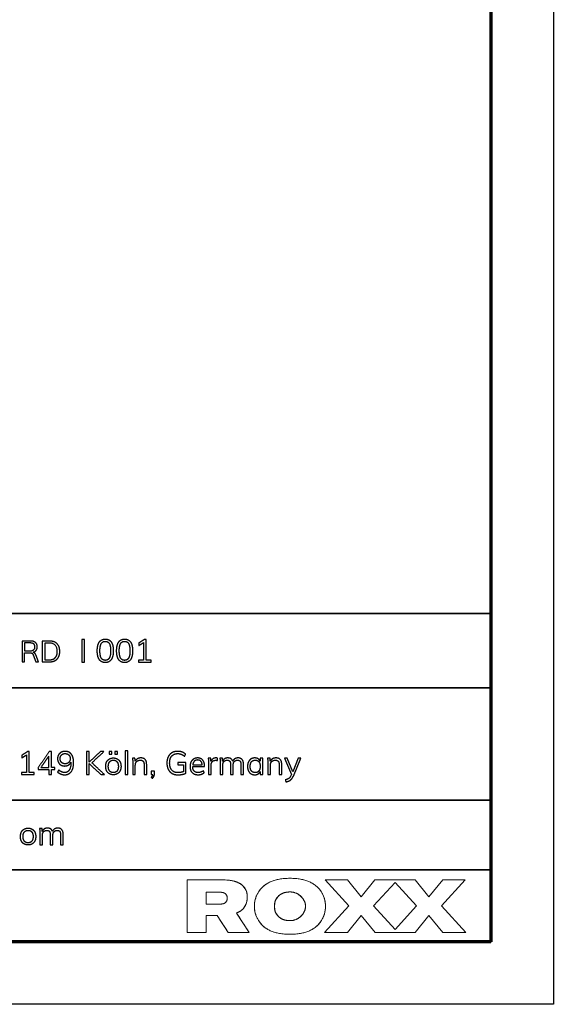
# Model space of a CAD drawing. Header units: millimetres. Extents: x 14749 to 15749, y -4769 to -3769.
# Tile 7 of 10: x 15621 to 15749, y -4769 to -4533. Entities that reach past the tile are written whole.
import ezdxf

# ---------------------------------------------------------------- set-up
doc = ezdxf.new("R2010")
doc.units = ezdxf.units.MM
doc.layers.add('ROXX NEO mini i_Guard', color=7, linetype='Continuous', true_color=0x000000)

msp = doc.modelspace()

# ---------------------------------------------------------------- linework, layer by layer
at = {"layer": 'ROXX NEO mini i_Guard'}
for p, q in [((15748.64, -3769.19), (15748.64, -4769.19)), ((15627.77, -4682.17), (15626.09, -4682.17)), ((15626.09, -4682.17), (15626.09, -4687.17)), ((15623.92, -4685.5), (15624.54, -4687.17)), ((15625.15, -4687.17), (15624.52, -4685.47)), ((15624.54, -4687.17), (15625.15, -4687.17)), ((15626.09, -4687.17), (15627.77, -4687.17)), ((15660.52, -4711.29), (15658.58, -4711.29)), ((15658.58, -4711.29), (15658.58, -4711.79)), ((15658.58, -4711.79), (15659.95, -4711.79)), ((15659.95, -4711.79), (15659.95, -4713.47)), ((15660.52, -4713.84), (15660.52, -4711.29)), ((15678.96, -4710.27), (15678.34, -4710.27)), ((15678.34, -4710.27), (15678.34, -4710.94)), ((15678.96, -4714.16), (15678.96, -4710.27)), ((15684.83, -4710.27), (15684.18, -4710.27)), ((15684.18, -4710.27), (15685.82, -4714.12)), ((15686.15, -4713.48), (15684.83, -4710.27)), ((15687.48, -4710.27), (15686.15, -4713.48)), ((15686.29, -4714.51), (15688.1, -4710.27)), ((15688.1, -4710.27), (15687.48, -4710.27)), ((15652.99, -4713.36), (15652.19, -4713.36)), ((15652.19, -4713.36), (15652.19, -4714.16)), ((15652.19, -4714.16), (15652.56, -4714.16)), ((15652.99, -4713.93), (15652.99, -4713.36)), ((15662.15, -4712.2), (15665, -4712.2)), ((15665, -4712.2), (15665, -4712.08)), ((15678.34, -4713.46), (15678.34, -4714.16)), ((15678.34, -4714.16), (15678.96, -4714.16)), ((15685.82, -4714.12), (15685.67, -4714.47)), ((15748.64, -4769.19), (14748.64, -4769.19))]:
    msp.add_line(p, q, dxfattribs=at)
at = {"layer": 'ROXX NEO mini i_Guard', "color": 250, "lineweight": 70, "true_color": 0x1a171b}
for p, q in [((15733.64, -3784.19), (15733.64, -4754.19)), ((15733.64, -4754.19), (14763.64, -4754.19))]:
    msp.add_line(p, q, dxfattribs=at)
at = {"layer": 'ROXX NEO mini i_Guard', "color": 18, "lineweight": 35, "true_color": 0x000000}
msp.add_lwpolyline([(15733.66, -4675.62), (15555.12, -4675.62), (15555.12, -4754.29), (15733.66, -4754.29)], close=True, dxfattribs=at)
for points in [[(15555.12, -4693.41), (15733.66, -4693.41)], [(15555.12, -4720.29), (15733.66, -4720.29)], [(15555.12, -4737.01), (15733.66, -4737.01)]]:
    msp.add_lwpolyline(points, dxfattribs=at)
at = {"layer": 'ROXX NEO mini i_Guard', "lineweight": 0}
for points in [[(15672.67, -4747.33), (15672.75, -4747.3), (15672.84, -4747.27), (15672.92, -4747.23), (15673, -4747.19), (15673.08, -4747.15), (15673.16, -4747.11), (15673.24, -4747.07), (15673.31, -4747.03), (15673.39, -4746.99), (15673.46, -4746.95), (15673.53, -4746.9), (15673.6, -4746.85), (15673.67, -4746.81), (15673.73, -4746.76), (15673.8, -4746.71), (15673.86, -4746.66), (15673.94, -4746.59), (15674.02, -4746.52), (15674.1, -4746.45), (15674.18, -4746.37), (15674.25, -4746.29), (15674.32, -4746.22), (15674.39, -4746.14), (15674.45, -4746.05), (15674.52, -4745.97), (15674.58, -4745.88), (15674.64, -4745.79), (15674.69, -4745.7), (15674.74, -4745.61), (15674.79, -4745.51), (15674.84, -4745.42), (15674.89, -4745.32), (15674.93, -4745.22), (15674.97, -4745.11), (15675.01, -4745.01), (15675.04, -4744.9), (15675.07, -4744.79), (15675.1, -4744.68), (15675.13, -4744.56), (15675.15, -4744.45), (15675.17, -4744.33), (15675.19, -4744.21), (15675.2, -4744.08), (15675.22, -4743.96), (15675.23, -4743.83), (15675.23, -4743.7), (15675.24, -4743.57), (15675.24, -4743.43), (15675.24, -4743.32), (15675.23, -4743.2), (15675.23, -4743.09), (15675.22, -4742.97), (15675.2, -4742.86), (15675.19, -4742.75), (15675.17, -4742.65), (15675.15, -4742.54), (15675.13, -4742.44), (15675.1, -4742.34), (15675.07, -4742.24), (15675.04, -4742.14), (15675.01, -4742.04), (15674.97, -4741.95), (15674.93, -4741.86), (15674.89, -4741.77), (15674.84, -4741.68), (15674.79, -4741.59), (15674.74, -4741.5), (15674.69, -4741.42), (15674.64, -4741.33), (15674.58, -4741.25), (15674.52, -4741.17), (15674.45, -4741.1), (15674.39, -4741.02), (15674.32, -4740.94), (15674.25, -4740.87), (15674.18, -4740.8), (15674.1, -4740.73), (15674.02, -4740.66), (15673.94, -4740.59), (15673.86, -4740.53), (15673.78, -4740.46), (15673.69, -4740.4), (15673.6, -4740.34), (15673.5, -4740.28), (15673.41, -4740.22), (15673.31, -4740.17), (15673.21, -4740.11), (15673.1, -4740.06), (15673, -4740.01), (15672.89, -4739.96), (15672.77, -4739.91), (15672.66, -4739.87), (15672.54, -4739.83), (15672.41, -4739.78), (15672.29, -4739.74), (15672.16, -4739.71), (15672.03, -4739.67), (15671.89, -4739.64), (15671.75, -4739.61), (15671.61, -4739.58), (15671.46, -4739.55), (15671.31, -4739.52), (15671.16, -4739.5), (15671, -4739.48), (15670.67, -4739.45), (15670.33, -4739.42), (15669.97, -4739.41), (15669.59, -4739.4), (15660.83, -4739.4), (15660.83, -4751.97), (15665.4, -4751.97), (15665.4, -4747.9), (15668.02, -4747.9), (15670.65, -4751.97), (15675.66, -4751.97)], [(15694.01, -4745.71), (15694, -4745.53), (15693.99, -4745.32), (15693.98, -4745.11), (15693.95, -4744.88), (15693.93, -4744.76), (15693.91, -4744.64), (15693.89, -4744.51), (15693.87, -4744.39), (15693.84, -4744.26), (15693.81, -4744.13), (15693.77, -4744), (15693.73, -4743.86), (15693.69, -4743.73), (15693.65, -4743.59), (15693.6, -4743.45), (15693.55, -4743.31), (15693.49, -4743.17), (15693.43, -4743.03), (15693.36, -4742.89), (15693.29, -4742.75), (15693.22, -4742.61), (15693.14, -4742.47), (15693.06, -4742.33), (15692.97, -4742.19), (15692.88, -4742.05), (15692.78, -4741.92), (15692.67, -4741.78), (15692.57, -4741.64), (15692.45, -4741.51), (15692.33, -4741.38), (15692.21, -4741.25), (15692.07, -4741.12), (15691.94, -4740.99), (15691.79, -4740.87), (15691.64, -4740.74), (15691.49, -4740.62), (15691.32, -4740.51), (15691.15, -4740.39), (15690.98, -4740.28), (15690.79, -4740.18), (15690.6, -4740.07), (15690.4, -4739.97), (15690.2, -4739.88), (15689.99, -4739.78), (15689.77, -4739.7), (15689.54, -4739.61), (15689.3, -4739.53), (15689.06, -4739.46), (15688.81, -4739.39), (15688.55, -4739.33), (15688.28, -4739.27), (15688.01, -4739.21), (15687.72, -4739.17), (15687.43, -4739.12), (15687.13, -4739.09), (15686.81, -4739.06), (15686.49, -4739.03), (15686.17, -4739.02), (15685.83, -4739.01), (15685.48, -4739), (15685.13, -4739.01), (15684.79, -4739.02), (15684.46, -4739.03), (15684.14, -4739.06), (15683.83, -4739.09), (15683.53, -4739.12), (15683.24, -4739.17), (15682.95, -4739.21), (15682.68, -4739.27), (15682.41, -4739.33), (15682.15, -4739.39), (15681.9, -4739.46), (15681.65, -4739.53), (15681.42, -4739.61), (15681.19, -4739.7), (15680.97, -4739.78), (15680.76, -4739.88), (15680.55, -4739.97), (15680.36, -4740.07), (15680.17, -4740.18), (15679.98, -4740.28), (15679.81, -4740.39), (15679.64, -4740.51), (15679.47, -4740.62), (15679.32, -4740.74), (15679.17, -4740.87), (15679.02, -4740.99), (15678.88, -4741.12), (15678.75, -4741.25), (15678.63, -4741.38), (15678.51, -4741.51), (15678.39, -4741.64), (15678.28, -4741.78), (15678.18, -4741.92), (15678.08, -4742.05), (15677.99, -4742.19), (15677.9, -4742.33), (15677.82, -4742.47), (15677.74, -4742.61), (15677.66, -4742.75), (15677.59, -4742.89), (15677.53, -4743.03), (15677.47, -4743.17), (15677.41, -4743.31), (15677.36, -4743.45), (15677.31, -4743.59), (15677.27, -4743.73), (15677.22, -4743.86), (15677.19, -4744), (15677.15, -4744.13), (15677.12, -4744.26), (15677.09, -4744.39), (15677.07, -4744.51), (15677.04, -4744.64), (15677.02, -4744.76), (15677.01, -4744.88), (15676.98, -4745.11), (15676.96, -4745.32), (15676.95, -4745.53), (15676.95, -4745.71), (15676.95, -4745.9), (15676.96, -4746.1), (15676.98, -4746.32), (15677.01, -4746.55), (15677.02, -4746.67), (15677.04, -4746.79), (15677.07, -4746.91), (15677.09, -4747.04), (15677.12, -4747.17), (15677.15, -4747.3), (15677.19, -4747.43), (15677.22, -4747.56), (15677.27, -4747.7), (15677.31, -4747.84), (15677.36, -4747.97), (15677.41, -4748.11), (15677.47, -4748.25), (15677.53, -4748.39), (15677.59, -4748.53), (15677.66, -4748.67), (15677.74, -4748.81), (15677.82, -4748.95), (15677.9, -4749.09), (15677.99, -4749.23), (15678.08, -4749.37), (15678.18, -4749.51), (15678.28, -4749.65), (15678.39, -4749.78), (15678.51, -4749.92), (15678.63, -4750.05), (15678.75, -4750.18), (15678.88, -4750.31), (15679.02, -4750.43), (15679.17, -4750.56), (15679.32, -4750.68), (15679.47, -4750.8), (15679.64, -4750.92), (15679.81, -4751.03), (15679.98, -4751.14), (15680.17, -4751.25), (15680.36, -4751.35), (15680.55, -4751.45), (15680.76, -4751.55), (15680.97, -4751.64), (15681.19, -4751.73), (15681.42, -4751.81), (15681.65, -4751.89), (15681.9, -4751.97), (15682.15, -4752.04), (15682.41, -4752.1), (15682.68, -4752.16), (15682.95, -4752.21), (15683.24, -4752.26), (15683.53, -4752.3), (15683.83, -4752.34), (15684.14, -4752.37), (15684.46, -4752.39), (15684.79, -4752.41), (15685.13, -4752.42), (15685.48, -4752.42), (15685.83, -4752.42), (15686.17, -4752.41), (15686.49, -4752.39), (15686.81, -4752.37), (15687.13, -4752.34), (15687.43, -4752.3), (15687.72, -4752.26), (15688.01, -4752.21), (15688.28, -4752.16), (15688.55, -4752.1), (15688.81, -4752.04), (15689.06, -4751.97), (15689.3, -4751.89), (15689.54, -4751.81), (15689.77, -4751.73), (15689.99, -4751.64), (15690.2, -4751.55), (15690.4, -4751.45), (15690.6, -4751.35), (15690.79, -4751.25), (15690.98, -4751.14), (15691.15, -4751.03), (15691.32, -4750.92), (15691.49, -4750.8), (15691.64, -4750.68), (15691.79, -4750.56), (15691.94, -4750.43), (15692.07, -4750.31), (15692.21, -4750.18), (15692.33, -4750.05), (15692.45, -4749.92), (15692.57, -4749.78), (15692.67, -4749.65), (15692.78, -4749.51), (15692.88, -4749.37), (15692.97, -4749.23), (15693.06, -4749.09), (15693.14, -4748.95), (15693.22, -4748.81), (15693.29, -4748.67), (15693.36, -4748.53), (15693.43, -4748.39), (15693.49, -4748.25), (15693.55, -4748.11), (15693.6, -4747.97), (15693.65, -4747.84), (15693.69, -4747.7), (15693.73, -4747.56), (15693.77, -4747.43), (15693.81, -4747.3), (15693.84, -4747.17), (15693.87, -4747.04), (15693.89, -4746.91), (15693.91, -4746.79), (15693.93, -4746.67), (15693.95, -4746.55), (15693.98, -4746.32), (15693.99, -4746.1), (15694, -4745.9)], [(15699.29, -4739.4), (15693.9, -4739.4), (15699.59, -4745.63), (15693.79, -4751.97), (15699.25, -4751.97), (15702.57, -4747.9), (15705.89, -4751.97), (15715.5, -4751.97), (15718.82, -4747.9), (15722.14, -4751.97), (15727.62, -4751.97), (15721.81, -4745.63), (15727.51, -4739.4), (15722.1, -4739.4), (15718.82, -4743.42), (15715.54, -4739.4), (15705.85, -4739.4), (15702.57, -4743.42)], [(15699.29, -4739.4), (15693.9, -4739.4), (15699.59, -4745.63), (15693.79, -4751.97), (15699.25, -4751.97), (15702.57, -4747.9), (15705.89, -4751.97), (15715.5, -4751.97), (15718.82, -4747.9), (15722.14, -4751.97), (15727.62, -4751.97), (15721.81, -4745.63), (15727.51, -4739.4), (15722.1, -4739.4), (15718.82, -4743.42), (15715.54, -4739.4), (15705.85, -4739.4), (15702.57, -4743.42)], [(15710.68, -4740.01), (15715.82, -4745.63), (15710.68, -4751.24), (15705.55, -4745.63)], [(15710.68, -4740.01), (15715.82, -4745.63), (15710.68, -4751.24), (15705.55, -4745.63)], [(15668.81, -4742.35), (15668.87, -4742.35), (15668.93, -4742.36), (15668.99, -4742.36), (15669.05, -4742.36), (15669.1, -4742.37), (15669.15, -4742.37), (15669.21, -4742.38), (15669.26, -4742.39), (15669.31, -4742.39), (15669.35, -4742.4), (15669.4, -4742.41), (15669.45, -4742.43), (15669.49, -4742.44), (15669.53, -4742.45), (15669.58, -4742.46), (15669.62, -4742.48), (15669.66, -4742.49), (15669.7, -4742.51), (15669.73, -4742.53), (15669.77, -4742.55), (15669.8, -4742.56), (15669.84, -4742.58), (15669.87, -4742.6), (15669.9, -4742.62), (15669.93, -4742.64), (15669.96, -4742.67), (15669.99, -4742.69), (15670.02, -4742.71), (15670.04, -4742.74), (15670.07, -4742.76), (15670.09, -4742.78), (15670.12, -4742.81), (15670.14, -4742.83), (15670.16, -4742.86), (15670.18, -4742.89), (15670.2, -4742.91), (15670.22, -4742.94), (15670.24, -4742.97), (15670.25, -4743), (15670.27, -4743.02), (15670.28, -4743.05), (15670.3, -4743.08), (15670.31, -4743.11), (15670.33, -4743.14), (15670.34, -4743.17), (15670.35, -4743.2), (15670.36, -4743.23), (15670.38, -4743.29), (15670.39, -4743.32), (15670.39, -4743.36), (15670.4, -4743.39), (15670.41, -4743.42), (15670.41, -4743.45), (15670.42, -4743.48), (15670.43, -4743.58), (15670.44, -4743.64), (15670.44, -4743.71), (15670.44, -4743.74), (15670.44, -4743.77), (15670.44, -4743.8), (15670.44, -4743.83), (15670.44, -4743.9), (15670.43, -4743.96), (15670.42, -4744.05), (15670.41, -4744.09), (15670.41, -4744.12), (15670.4, -4744.15), (15670.39, -4744.18), (15670.39, -4744.21), (15670.38, -4744.24), (15670.36, -4744.3), (15670.35, -4744.33), (15670.34, -4744.36), (15670.33, -4744.39), (15670.31, -4744.42), (15670.3, -4744.45), (15670.28, -4744.48), (15670.27, -4744.51), (15670.25, -4744.54), (15670.24, -4744.57), (15670.22, -4744.6), (15670.2, -4744.62), (15670.18, -4744.65), (15670.16, -4744.68), (15670.14, -4744.7), (15670.12, -4744.73), (15670.09, -4744.75), (15670.07, -4744.78), (15670.04, -4744.8), (15670.02, -4744.82), (15669.99, -4744.85), (15669.96, -4744.87), (15669.93, -4744.89), (15669.9, -4744.91), (15669.87, -4744.93), (15669.84, -4744.95), (15669.8, -4744.97), (15669.77, -4744.99), (15669.73, -4745.01), (15669.7, -4745.03), (15669.66, -4745.04), (15669.62, -4745.06), (15669.58, -4745.07), (15669.53, -4745.09), (15669.49, -4745.1), (15669.45, -4745.11), (15669.4, -4745.12), (15669.35, -4745.13), (15669.31, -4745.14), (15669.26, -4745.15), (15669.21, -4745.16), (15669.15, -4745.16), (15669.1, -4745.17), (15669.05, -4745.17), (15668.99, -4745.18), (15668.93, -4745.18), (15668.87, -4745.18), (15668.81, -4745.18), (15665.4, -4745.18), (15665.4, -4742.35)], [(15685.48, -4742.27), (15685.57, -4742.27), (15685.67, -4742.28), (15685.77, -4742.28), (15685.86, -4742.29), (15685.95, -4742.3), (15686.05, -4742.31), (15686.14, -4742.33), (15686.23, -4742.35), (15686.32, -4742.36), (15686.41, -4742.39), (15686.5, -4742.41), (15686.59, -4742.44), (15686.68, -4742.46), (15686.76, -4742.49), (15686.85, -4742.53), (15686.93, -4742.56), (15687.02, -4742.6), (15687.1, -4742.63), (15687.18, -4742.67), (15687.26, -4742.71), (15687.34, -4742.76), (15687.42, -4742.8), (15687.49, -4742.85), (15687.57, -4742.9), (15687.64, -4742.95), (15687.71, -4743), (15687.78, -4743.05), (15687.85, -4743.11), (15687.92, -4743.16), (15687.99, -4743.22), (15688.05, -4743.28), (15688.12, -4743.34), (15688.18, -4743.4), (15688.24, -4743.46), (15688.3, -4743.52), (15688.36, -4743.59), (15688.42, -4743.65), (15688.47, -4743.72), (15688.52, -4743.79), (15688.57, -4743.86), (15688.62, -4743.93), (15688.67, -4744), (15688.72, -4744.07), (15688.76, -4744.14), (15688.8, -4744.22), (15688.84, -4744.29), (15688.88, -4744.37), (15688.92, -4744.44), (15688.95, -4744.52), (15688.98, -4744.6), (15689.01, -4744.67), (15689.04, -4744.75), (15689.07, -4744.83), (15689.09, -4744.91), (15689.11, -4744.99), (15689.13, -4745.07), (15689.15, -4745.15), (15689.17, -4745.23), (15689.18, -4745.31), (15689.19, -4745.39), (15689.2, -4745.47), (15689.2, -4745.55), (15689.21, -4745.63), (15689.21, -4745.71), (15689.21, -4745.79), (15689.2, -4745.87), (15689.2, -4745.96), (15689.19, -4746.04), (15689.18, -4746.12), (15689.17, -4746.2), (15689.15, -4746.28), (15689.13, -4746.36), (15689.11, -4746.44), (15689.09, -4746.52), (15689.07, -4746.6), (15689.04, -4746.67), (15689.01, -4746.75), (15688.98, -4746.83), (15688.95, -4746.91), (15688.92, -4746.98), (15688.88, -4747.06), (15688.84, -4747.13), (15688.8, -4747.21), (15688.76, -4747.28), (15688.72, -4747.35), (15688.67, -4747.43), (15688.62, -4747.5), (15688.57, -4747.57), (15688.52, -4747.64), (15688.47, -4747.7), (15688.42, -4747.77), (15688.36, -4747.84), (15688.3, -4747.9), (15688.24, -4747.97), (15688.18, -4748.03), (15688.12, -4748.09), (15688.05, -4748.15), (15687.99, -4748.21), (15687.92, -4748.27), (15687.85, -4748.32), (15687.78, -4748.38), (15687.71, -4748.43), (15687.64, -4748.48), (15687.57, -4748.53), (15687.49, -4748.58), (15687.42, -4748.62), (15687.34, -4748.67), (15687.26, -4748.71), (15687.18, -4748.75), (15687.1, -4748.79), (15687.02, -4748.83), (15686.93, -4748.87), (15686.85, -4748.9), (15686.76, -4748.93), (15686.68, -4748.96), (15686.59, -4748.99), (15686.5, -4749.02), (15686.41, -4749.04), (15686.32, -4749.06), (15686.23, -4749.08), (15686.14, -4749.1), (15686.05, -4749.11), (15685.95, -4749.13), (15685.86, -4749.14), (15685.77, -4749.14), (15685.67, -4749.15), (15685.57, -4749.15), (15685.38, -4749.15), (15685.29, -4749.15), (15685.19, -4749.15), (15685.1, -4749.14), (15685, -4749.13), (15684.91, -4749.12), (15684.82, -4749.11), (15684.73, -4749.1), (15684.64, -4749.09), (15684.55, -4749.07), (15684.46, -4749.05), (15684.37, -4749.03), (15684.28, -4749.01), (15684.19, -4748.99), (15684.11, -4748.96), (15684.03, -4748.93), (15683.94, -4748.9), (15683.86, -4748.87), (15683.78, -4748.84), (15683.7, -4748.81), (15683.62, -4748.77), (15683.54, -4748.73), (15683.47, -4748.7), (15683.39, -4748.65), (15683.32, -4748.61), (15683.24, -4748.57), (15683.17, -4748.52), (15683.1, -4748.47), (15683.04, -4748.43), (15682.97, -4748.37), (15682.9, -4748.32), (15682.84, -4748.27), (15682.78, -4748.21), (15682.72, -4748.15), (15682.66, -4748.1), (15682.6, -4748.03), (15682.54, -4747.97), (15682.49, -4747.91), (15682.43, -4747.84), (15682.38, -4747.78), (15682.33, -4747.71), (15682.29, -4747.64), (15682.24, -4747.57), (15682.2, -4747.49), (15682.15, -4747.42), (15682.11, -4747.34), (15682.08, -4747.26), (15682.04, -4747.18), (15682.01, -4747.1), (15681.97, -4747.02), (15681.94, -4746.94), (15681.91, -4746.85), (15681.89, -4746.76), (15681.86, -4746.68), (15681.84, -4746.59), (15681.82, -4746.49), (15681.81, -4746.4), (15681.79, -4746.31), (15681.78, -4746.21), (15681.77, -4746.12), (15681.76, -4746.02), (15681.75, -4745.92), (15681.75, -4745.82), (15681.75, -4745.71), (15681.75, -4745.61), (15681.75, -4745.51), (15681.76, -4745.41), (15681.77, -4745.31), (15681.78, -4745.21), (15681.79, -4745.12), (15681.81, -4745.02), (15681.82, -4744.93), (15681.84, -4744.84), (15681.86, -4744.75), (15681.89, -4744.66), (15681.91, -4744.57), (15681.94, -4744.49), (15681.97, -4744.41), (15682.01, -4744.32), (15682.04, -4744.24), (15682.08, -4744.16), (15682.11, -4744.08), (15682.15, -4744.01), (15682.2, -4743.93), (15682.24, -4743.86), (15682.29, -4743.79), (15682.33, -4743.72), (15682.38, -4743.65), (15682.43, -4743.58), (15682.49, -4743.52), (15682.54, -4743.45), (15682.6, -4743.39), (15682.66, -4743.33), (15682.72, -4743.27), (15682.78, -4743.21), (15682.84, -4743.16), (15682.9, -4743.1), (15682.97, -4743.05), (15683.04, -4743), (15683.1, -4742.95), (15683.17, -4742.9), (15683.24, -4742.86), (15683.32, -4742.81), (15683.39, -4742.77), (15683.47, -4742.73), (15683.54, -4742.69), (15683.62, -4742.65), (15683.7, -4742.62), (15683.78, -4742.58), (15683.86, -4742.55), (15683.94, -4742.52), (15684.03, -4742.49), (15684.11, -4742.47), (15684.19, -4742.44), (15684.28, -4742.42), (15684.37, -4742.4), (15684.46, -4742.37), (15684.55, -4742.36), (15684.64, -4742.34), (15684.73, -4742.33), (15684.82, -4742.31), (15684.91, -4742.3), (15685, -4742.29), (15685.1, -4742.29), (15685.19, -4742.28), (15685.29, -4742.28), (15685.38, -4742.27)]]:
    msp.add_lwpolyline(points, close=True, dxfattribs=at)
at = {"layer": 'ROXX NEO mini i_Guard'}
for points in [[(15623.21, -4682.17), (15622.22, -4682.17), (15621.23, -4682.17)], [(15621.23, -4682.17), (15621.23, -4684.67), (15621.23, -4687.17)], [(15623.16, -4682.64), (15622.48, -4682.64), (15621.79, -4682.64)], [(15621.79, -4682.64), (15621.79, -4683.57), (15621.79, -4684.51)], [(15627.74, -4682.66), (15627.2, -4682.66), (15626.67, -4682.66)], [(15626.67, -4682.66), (15626.67, -4684.67), (15626.67, -4686.68)], [(15636.18, -4681.77), (15635.86, -4681.77), (15635.55, -4681.77)], [(15635.55, -4681.77), (15635.55, -4684.52), (15635.55, -4687.27)], [(15636.18, -4687.27), (15636.18, -4684.52), (15636.18, -4681.77)], [(15650.63, -4681.77), (15649.92, -4682.22), (15649.22, -4682.66)], [(15649.22, -4683.27), (15649.78, -4682.92), (15650.35, -4682.56)], [(15649.22, -4682.66), (15649.22, -4682.97), (15649.22, -4683.27)], [(15650.35, -4682.56), (15650.35, -4684.65), (15650.35, -4686.74)], [(15650.99, -4681.77), (15650.81, -4681.77), (15650.63, -4681.77)], [(15650.99, -4686.74), (15650.99, -4684.25), (15650.99, -4681.77)], [(15621.79, -4684.51), (15622.48, -4684.51), (15623.16, -4684.51)], [(15621.79, -4687.17), (15621.79, -4686.07), (15621.79, -4684.98)], [(15621.79, -4684.98), (15622.42, -4684.98), (15623.04, -4684.98)], [(15621.23, -4687.17), (15621.51, -4687.17), (15621.79, -4687.17)], [(15626.67, -4686.68), (15627.2, -4686.68), (15627.74, -4686.68)], [(15635.55, -4687.27), (15635.86, -4687.27), (15636.18, -4687.27)], [(15650.35, -4686.74), (15649.74, -4686.74), (15649.14, -4686.74)], [(15649.14, -4686.74), (15649.14, -4687), (15649.14, -4687.27)], [(15649.14, -4687.27), (15650.67, -4687.27), (15652.2, -4687.27)], [(15652.2, -4686.74), (15651.6, -4686.74), (15650.99, -4686.74)], [(15652.2, -4687.27), (15652.2, -4687), (15652.2, -4686.74)], [(15622.58, -4708.66), (15621.88, -4709.11), (15621.17, -4709.55)], [(15621.17, -4710.16), (15621.74, -4709.81), (15622.3, -4709.45)], [(15621.17, -4709.55), (15621.17, -4709.86), (15621.17, -4710.16)], [(15622.3, -4709.45), (15622.3, -4711.54), (15622.3, -4713.63)], [(15622.94, -4708.66), (15622.76, -4708.66), (15622.58, -4708.66)], [(15622.94, -4713.63), (15622.94, -4711.14), (15622.94, -4708.66)], [(15627.76, -4708.66), (15626.44, -4710.57), (15625.11, -4712.48)], [(15628.28, -4708.66), (15628.02, -4708.66), (15627.76, -4708.66)], [(15628.28, -4712.44), (15628.28, -4710.55), (15628.28, -4708.66)], [(15637.33, -4708.66), (15637.02, -4708.66), (15636.7, -4708.66)], [(15636.7, -4708.66), (15636.7, -4711.41), (15636.7, -4714.16)], [(15640.04, -4708.66), (15638.69, -4709.92), (15637.33, -4711.18)], [(15637.33, -4711.18), (15637.33, -4709.92), (15637.33, -4708.66)], [(15637.98, -4711.34), (15639.41, -4710), (15640.85, -4708.66)], [(15640.85, -4708.66), (15640.44, -4708.66), (15640.04, -4708.66)], [(15642.11, -4708.65), (15642.11, -4708.98), (15642.11, -4709.31)], [(15642.8, -4708.65), (15642.46, -4708.65), (15642.11, -4708.65)], [(15642.11, -4709.31), (15642.46, -4709.31), (15642.8, -4709.31)], [(15642.8, -4709.31), (15642.8, -4708.98), (15642.8, -4708.65)], [(15643.45, -4708.65), (15643.45, -4708.98), (15643.45, -4709.31)], [(15644.14, -4708.65), (15643.79, -4708.65), (15643.45, -4708.65)], [(15643.45, -4709.31), (15643.79, -4709.31), (15644.14, -4709.31)], [(15644.14, -4709.31), (15644.14, -4708.98), (15644.14, -4708.65)], [(15646.57, -4708.47), (15646.25, -4708.47), (15645.94, -4708.47)], [(15645.94, -4708.47), (15645.94, -4711.32), (15645.94, -4714.16)], [(15646.57, -4714.16), (15646.57, -4711.32), (15646.57, -4708.47)], [(15660.21, -4709.78), (15660.33, -4709.54), (15660.46, -4709.29)], [(15627.65, -4709.73), (15626.71, -4711.08), (15625.77, -4712.44)], [(15627.65, -4712.44), (15627.65, -4711.08), (15627.65, -4709.73)], [(15632.96, -4711.18), (15632.96, -4711.23), (15632.96, -4711.28)], [(15637.33, -4714.16), (15637.33, -4712.85), (15637.33, -4711.54)], [(15637.33, -4711.54), (15638.75, -4712.85), (15640.17, -4714.16)], [(15641, -4714.16), (15639.49, -4712.75), (15637.98, -4711.34)], [(15648.31, -4710.27), (15648.01, -4710.27), (15647.72, -4710.27)], [(15647.72, -4710.27), (15647.78, -4710.76), (15647.78, -4711.36)], [(15647.78, -4711.36), (15647.78, -4712.76), (15647.78, -4714.16)], [(15648.37, -4710.97), (15648.34, -4710.62), (15648.31, -4710.27)], [(15648.4, -4714.16), (15648.4, -4713.05), (15648.4, -4711.93)], [(15651.12, -4711.72), (15651.12, -4710.18), (15649.72, -4710.18)], [(15650.49, -4711.75), (15650.49, -4712.95), (15650.49, -4714.16)], [(15651.12, -4714.16), (15651.12, -4712.94), (15651.12, -4711.72)], [(15662.17, -4711.79), (15663.3, -4711.79), (15664.43, -4711.79)], [(15666.48, -4710.27), (15666.18, -4710.27), (15665.89, -4710.27)], [(15665.89, -4710.27), (15665.95, -4710.76), (15665.95, -4711.36)], [(15665.95, -4711.36), (15665.95, -4712.76), (15665.95, -4714.16)], [(15666.54, -4710.99), (15666.51, -4710.63), (15666.48, -4710.27)], [(15666.57, -4714.16), (15666.57, -4713.05), (15666.57, -4711.94)], [(15668.11, -4710.23), (15667.95, -4710.18), (15667.75, -4710.18)], [(15668.09, -4710.8), (15668.1, -4710.51), (15668.11, -4710.23)], [(15669.28, -4710.27), (15668.98, -4710.27), (15668.68, -4710.27)], [(15668.68, -4710.27), (15668.74, -4710.76), (15668.74, -4711.36)], [(15668.74, -4711.36), (15668.74, -4712.76), (15668.74, -4714.16)], [(15669.34, -4710.95), (15669.31, -4710.61), (15669.28, -4710.27)], [(15669.37, -4714.16), (15669.37, -4713.05), (15669.37, -4711.94)], [(15671.24, -4711.75), (15671.24, -4712.95), (15671.24, -4714.16)], [(15671.86, -4714.16), (15671.86, -4713.05), (15671.86, -4711.94)], [(15674.34, -4711.72), (15674.34, -4710.18), (15673.05, -4710.18)], [(15673.72, -4711.75), (15673.72, -4712.95), (15673.72, -4714.16)], [(15674.34, -4714.16), (15674.34, -4712.94), (15674.34, -4711.72)], [(15680.7, -4710.27), (15680.4, -4710.27), (15680.11, -4710.27)], [(15680.11, -4710.27), (15680.17, -4710.76), (15680.17, -4711.36)], [(15680.17, -4711.36), (15680.17, -4712.76), (15680.17, -4714.16)], [(15680.76, -4710.97), (15680.73, -4710.62), (15680.7, -4710.27)], [(15680.79, -4714.16), (15680.79, -4713.05), (15680.79, -4711.93)], [(15683.51, -4711.72), (15683.51, -4710.18), (15682.11, -4710.18)], [(15682.88, -4711.75), (15682.88, -4712.95), (15682.88, -4714.16)], [(15683.51, -4714.16), (15683.51, -4712.94), (15683.51, -4711.72)], [(15622.3, -4713.63), (15621.7, -4713.63), (15621.09, -4713.63)], [(15621.09, -4713.63), (15621.09, -4713.89), (15621.09, -4714.16)], [(15621.09, -4714.16), (15622.62, -4714.16), (15624.16, -4714.16)], [(15624.16, -4713.63), (15623.55, -4713.63), (15622.94, -4713.63)], [(15624.16, -4714.16), (15624.16, -4713.89), (15624.16, -4713.63)], [(15625.11, -4712.48), (15625.11, -4712.72), (15625.11, -4712.96)], [(15625.11, -4712.96), (15626.38, -4712.96), (15627.65, -4712.96)], [(15625.77, -4712.44), (15626.71, -4712.44), (15627.65, -4712.44)], [(15627.65, -4712.96), (15627.65, -4713.56), (15627.65, -4714.16)], [(15627.65, -4714.16), (15627.96, -4714.16), (15628.28, -4714.16)], [(15629.12, -4712.44), (15628.7, -4712.44), (15628.28, -4712.44)], [(15628.28, -4714.16), (15628.28, -4713.56), (15628.28, -4712.96)], [(15628.28, -4712.96), (15628.7, -4712.96), (15629.12, -4712.96)], [(15629.12, -4712.96), (15629.12, -4712.7), (15629.12, -4712.44)], [(15630, -4713.05), (15629.87, -4713.3), (15629.75, -4713.54)], [(15636.7, -4714.16), (15637.02, -4714.16), (15637.33, -4714.16)], [(15640.17, -4714.16), (15640.58, -4714.16), (15641, -4714.16)], [(15645.94, -4714.16), (15646.25, -4714.16), (15646.57, -4714.16)], [(15647.78, -4714.16), (15648.09, -4714.16), (15648.4, -4714.16)], [(15650.49, -4714.16), (15650.8, -4714.16), (15651.12, -4714.16)], [(15652.56, -4714.16), (15652.52, -4714.48), (15652.22, -4714.82)], [(15664.93, -4713.69), (15664.82, -4713.47), (15664.72, -4713.24)], [(15665.95, -4714.16), (15666.26, -4714.16), (15666.57, -4714.16)], [(15668.74, -4714.16), (15669.06, -4714.16), (15669.37, -4714.16)], [(15671.24, -4714.16), (15671.55, -4714.16), (15671.86, -4714.16)], [(15673.72, -4714.16), (15674.03, -4714.16), (15674.34, -4714.16)], [(15680.17, -4714.16), (15680.48, -4714.16), (15680.79, -4714.16)], [(15682.88, -4714.16), (15683.19, -4714.16), (15683.51, -4714.16)], [(15652.22, -4714.82), (15652.37, -4714.93), (15652.51, -4715.05)], [(15684.37, -4715.43), (15684.44, -4715.67), (15684.5, -4715.91)], [(15626.03, -4727.08), (15625.73, -4727.08), (15625.43, -4727.08)], [(15625.43, -4727.08), (15625.5, -4727.57), (15625.5, -4728.17)], [(15625.5, -4728.17), (15625.5, -4729.57), (15625.5, -4730.97)], [(15626.09, -4727.76), (15626.06, -4727.42), (15626.03, -4727.08)], [(15631.1, -4728.53), (15631.1, -4726.99), (15629.81, -4726.99)], [(15631.1, -4730.97), (15631.1, -4729.75), (15631.1, -4728.53)], [(15626.12, -4730.97), (15626.12, -4729.86), (15626.12, -4728.75)], [(15627.99, -4728.56), (15627.99, -4729.76), (15627.99, -4730.97)], [(15628.62, -4730.97), (15628.62, -4729.86), (15628.62, -4728.75)], [(15630.47, -4728.56), (15630.47, -4729.76), (15630.47, -4730.97)], [(15625.5, -4730.97), (15625.81, -4730.97), (15626.12, -4730.97)], [(15627.99, -4730.97), (15628.3, -4730.97), (15628.62, -4730.97)], [(15630.47, -4730.97), (15630.78, -4730.97), (15631.1, -4730.97)]]:
    msp.add_open_spline(points, degree=2, dxfattribs=at)
for points, knots in [([(15623.16, -4684.51), (15624.32, -4684.51), (15624.32, -4683.56), (15624.32, -4683.1), (15624.03, -4682.87), (15623.75, -4682.64), (15623.16, -4682.64)], [0, 0, 0, 1, 1, 2, 2, 3, 3, 3]), ([(15623.89, -4684.86), (15624.37, -4684.72), (15624.63, -4684.38), (15624.88, -4684.05), (15624.88, -4683.56), (15624.88, -4682.88), (15624.45, -4682.53), (15624.02, -4682.17), (15623.21, -4682.17)], [-13, -13, -13, -12, -12, -11, -11, -10, -10, -9, -9, -9]), ([(15627.74, -4686.68), (15628.7, -4686.68), (15629.19, -4686.17), (15629.68, -4685.66), (15629.68, -4684.66), (15629.68, -4682.66), (15627.74, -4682.66)], [0, 0, 0, 1, 1, 2, 2, 3, 3, 3]), ([(15627.77, -4687.17), (15628.97, -4687.17), (15629.63, -4686.51), (15630.28, -4685.86), (15630.28, -4684.66), (15630.28, -4683.47), (15629.63, -4682.82), (15628.97, -4682.17), (15627.77, -4682.17)], [-5, -5, -5, -4, -4, -3, -3, -2, -2, -1, -1, -1]), ([(15641.19, -4687.33), (15642.14, -4687.33), (15642.63, -4686.61), (15643.12, -4685.89), (15643.12, -4684.51), (15643.12, -4683.14), (15642.63, -4682.42), (15642.14, -4681.71), (15641.19, -4681.71), (15640.25, -4681.71), (15639.76, -4682.42), (15639.27, -4683.14), (15639.27, -4684.52), (15639.27, -4685.9), (15639.76, -4686.62), (15640.25, -4687.33), (15641.19, -4687.33)], [-8, -8, -8, -7, -7, -6, -6, -5, -5, -4, -4, -3, -3, -2, -2, -1, -1, 0, 0, 0]), ([(15641.19, -4686.8), (15641.85, -4686.8), (15642.16, -4686.24), (15642.48, -4685.68), (15642.48, -4684.51), (15642.48, -4683.34), (15642.17, -4682.8), (15641.86, -4682.25), (15641.19, -4682.25), (15640.54, -4682.25), (15640.22, -4682.8), (15639.91, -4683.34), (15639.91, -4684.51), (15639.91, -4685.68), (15640.22, -4686.24), (15640.54, -4686.8), (15641.19, -4686.8)], [0, 0, 0, 1, 1, 2, 2, 3, 3, 4, 4, 5, 5, 6, 6, 7, 7, 8, 8, 8]), ([(15645.83, -4687.33), (15646.77, -4687.33), (15647.26, -4686.61), (15647.75, -4685.89), (15647.75, -4684.51), (15647.75, -4683.14), (15647.26, -4682.42), (15646.77, -4681.71), (15645.83, -4681.71), (15644.89, -4681.71), (15644.4, -4682.42), (15643.91, -4683.14), (15643.91, -4684.52), (15643.91, -4685.9), (15644.4, -4686.62), (15644.89, -4687.33), (15645.83, -4687.33)], [-8, -8, -8, -7, -7, -6, -6, -5, -5, -4, -4, -3, -3, -2, -2, -1, -1, 0, 0, 0]), ([(15645.83, -4686.8), (15646.49, -4686.8), (15646.8, -4686.24), (15647.11, -4685.68), (15647.11, -4684.51), (15647.11, -4683.34), (15646.8, -4682.8), (15646.49, -4682.25), (15645.83, -4682.25), (15645.17, -4682.25), (15644.86, -4682.8), (15644.55, -4683.34), (15644.55, -4684.51), (15644.55, -4685.68), (15644.86, -4686.24), (15645.17, -4686.8), (15645.83, -4686.8)], [0, 0, 0, 1, 1, 2, 2, 3, 3, 4, 4, 5, 5, 6, 6, 7, 7, 8, 8, 8]), ([(15623.04, -4684.98), (15623.41, -4684.98), (15623.61, -4685.09), (15623.81, -4685.19), (15623.92, -4685.5)], [-4, -4, -4, -3, -3, -2, -2, -2]), ([(15624.52, -4685.47), (15624.41, -4685.19), (15624.26, -4685.04), (15624.1, -4684.89), (15623.89, -4684.86)], [-15, -15, -15, -14, -14, -13, -13, -13]), ([(15631.52, -4708.6), (15631.01, -4708.6), (15630.61, -4708.82), (15630.21, -4709.05), (15629.98, -4709.45), (15629.75, -4709.86), (15629.75, -4710.37), (15629.75, -4710.88), (15629.97, -4711.27), (15630.18, -4711.67), (15630.57, -4711.89), (15630.95, -4712.11), (15631.46, -4712.11), (15631.97, -4712.11), (15632.38, -4711.86), (15632.78, -4711.61), (15632.96, -4711.18)], [-28, -28, -28, -27, -27, -26, -26, -25, -25, -24, -24, -23, -23, -22, -22, -21, -21, -20, -20, -20]), ([(15629.75, -4713.54), (15630.1, -4713.86), (15630.55, -4714.04), (15631, -4714.22), (15631.47, -4714.22), (15632.48, -4714.22), (15633.04, -4713.44), (15633.6, -4712.67), (15633.6, -4711.27), (15633.6, -4709.99), (15633.06, -4709.29), (15632.51, -4708.6), (15631.52, -4708.6)], [-14, -14, -14, -13, -13, -12, -12, -11, -11, -10, -10, -9, -9, -8, -8, -8]), ([(15631.56, -4711.58), (15632.1, -4711.58), (15632.44, -4711.24), (15632.78, -4710.9), (15632.78, -4710.36), (15632.78, -4709.81), (15632.44, -4709.47), (15632.1, -4709.13), (15631.55, -4709.13), (15631.02, -4709.13), (15630.7, -4709.47), (15630.37, -4709.8), (15630.37, -4710.36), (15630.37, -4710.91), (15630.7, -4711.24), (15631.02, -4711.58), (15631.56, -4711.58)], [0, 0, 0, 1, 1, 2, 2, 3, 3, 4, 4, 5, 5, 6, 6, 7, 7, 8, 8, 8]), ([(15660.46, -4709.29), (15660.11, -4708.94), (15659.62, -4708.77), (15659.14, -4708.6), (15658.56, -4708.6), (15657.77, -4708.6), (15657.18, -4708.93), (15656.6, -4709.27), (15656.29, -4709.9), (15655.97, -4710.53), (15655.97, -4711.4), (15655.97, -4712.28), (15656.29, -4712.91), (15656.6, -4713.55), (15657.2, -4713.88), (15657.79, -4714.22), (15658.61, -4714.22), (15659.15, -4714.22), (15659.67, -4714.12), (15660.2, -4714.01), (15660.52, -4713.84)], [-15, -15, -15, -14, -14, -13, -13, -12, -12, -11, -11, -10, -10, -9, -9, -8, -8, -7, -7, -6, -6, -5, -5, -5]), ([(15659.95, -4713.47), (15659.31, -4713.69), (15658.62, -4713.69), (15657.65, -4713.69), (15657.14, -4713.1), (15656.63, -4712.52), (15656.63, -4711.4), (15656.63, -4710.3), (15657.13, -4709.72), (15657.63, -4709.14), (15658.56, -4709.14), (15659.04, -4709.14), (15659.42, -4709.29), (15659.81, -4709.44), (15660.21, -4709.78)], [-23, -23, -23, -22, -22, -21, -21, -20, -20, -19, -19, -18, -18, -17, -17, -16, -16, -16]), ([(15632.96, -4711.28), (15632.96, -4712.42), (15632.56, -4713.05), (15632.17, -4713.69), (15631.46, -4713.69), (15631.1, -4713.69), (15630.75, -4713.54), (15630.39, -4713.39), (15630, -4713.05)], [-19, -19, -19, -18, -18, -17, -17, -16, -16, -15, -15, -15]), ([(15643.13, -4714.21), (15643.68, -4714.21), (15644.09, -4713.97), (15644.51, -4713.72), (15644.74, -4713.26), (15644.97, -4712.81), (15644.97, -4712.2), (15644.97, -4711.59), (15644.74, -4711.13), (15644.51, -4710.67), (15644.09, -4710.43), (15643.68, -4710.18), (15643.13, -4710.18), (15642.58, -4710.18), (15642.16, -4710.43), (15641.75, -4710.67), (15641.52, -4711.13), (15641.29, -4711.59), (15641.29, -4712.2), (15641.29, -4712.81), (15641.52, -4713.26), (15641.75, -4713.72), (15642.16, -4713.97), (15642.58, -4714.21), (15643.13, -4714.21)], [-12, -12, -12, -11, -11, -10, -10, -9, -9, -8, -8, -7, -7, -6, -6, -5, -5, -4, -4, -3, -3, -2, -2, -1, -1, 0, 0, 0]), ([(15643.13, -4713.69), (15643.71, -4713.69), (15644.02, -4713.31), (15644.33, -4712.93), (15644.33, -4712.2), (15644.33, -4711.49), (15644.01, -4711.1), (15643.69, -4710.71), (15643.13, -4710.71), (15642.56, -4710.71), (15642.24, -4711.1), (15641.92, -4711.49), (15641.92, -4712.2), (15641.92, -4712.93), (15642.24, -4713.31), (15642.55, -4713.69), (15643.13, -4713.69)], [0, 0, 0, 1, 1, 2, 2, 3, 3, 4, 4, 5, 5, 6, 6, 7, 7, 8, 8, 8]), ([(15649.72, -4710.18), (15649.26, -4710.18), (15648.91, -4710.38), (15648.55, -4710.59), (15648.37, -4710.97)], [-18, -18, -18, -17, -17, -16, -16, -16]), ([(15648.4, -4711.93), (15648.4, -4711.37), (15648.73, -4711.04), (15649.05, -4710.71), (15649.59, -4710.71), (15650.06, -4710.71), (15650.27, -4710.96), (15650.49, -4711.21), (15650.49, -4711.75)], [-10, -10, -10, -9, -9, -8, -8, -7, -7, -6, -6, -6]), ([(15665, -4712.08), (15665, -4711.19), (15664.56, -4710.69), (15664.12, -4710.18), (15663.34, -4710.18), (15662.81, -4710.18), (15662.39, -4710.44), (15661.98, -4710.69), (15661.75, -4711.15), (15661.51, -4711.61), (15661.51, -4712.2), (15661.51, -4713.14), (15662.03, -4713.68), (15662.55, -4714.21), (15663.46, -4714.21), (15663.88, -4714.21), (15664.27, -4714.07), (15664.67, -4713.93), (15664.93, -4713.69)], [-24, -24, -24, -23, -23, -22, -22, -21, -21, -20, -20, -19, -19, -18, -18, -17, -17, -16, -16, -15, -15, -15]), ([(15663.35, -4710.67), (15662.87, -4710.67), (15662.56, -4710.96), (15662.25, -4711.25), (15662.17, -4711.79)], [2, 2, 2, 3, 3, 4, 4, 4]), ([(15664.43, -4711.79), (15664.39, -4711.24), (15664.11, -4710.95), (15663.84, -4710.67), (15663.35, -4710.67)], [5, 5, 5, 6, 6, 7, 7, 7]), ([(15667.75, -4710.18), (15667.34, -4710.18), (15667.01, -4710.39), (15666.69, -4710.6), (15666.54, -4710.99)], [-15, -15, -15, -14, -14, -13, -13, -13]), ([(15666.57, -4711.94), (15666.57, -4711.44), (15666.85, -4711.09), (15667.12, -4710.74), (15667.69, -4710.74), (15667.92, -4710.74), (15668.09, -4710.8)], [-7, -7, -7, -6, -6, -5, -5, -4, -4, -4]), ([(15671.76, -4710.94), (15671.62, -4710.55), (15671.32, -4710.37), (15671.03, -4710.18), (15670.57, -4710.18), (15670.14, -4710.18), (15669.82, -4710.38), (15669.5, -4710.58), (15669.34, -4710.95)], [-31, -31, -31, -30, -30, -29, -29, -28, -28, -27, -27, -27]), ([(15669.37, -4711.94), (15669.37, -4711.37), (15669.65, -4711.04), (15669.93, -4710.71), (15670.43, -4710.71), (15670.85, -4710.71), (15671.05, -4710.96), (15671.24, -4711.21), (15671.24, -4711.75)], [-21, -21, -21, -20, -20, -19, -19, -18, -18, -17, -17, -17]), ([(15673.05, -4710.18), (15672.62, -4710.18), (15672.28, -4710.38), (15671.93, -4710.59), (15671.76, -4710.94)], [-33, -33, -33, -32, -32, -31, -31, -31]), ([(15671.86, -4711.94), (15671.86, -4711.37), (15672.14, -4711.04), (15672.42, -4710.71), (15672.91, -4710.71), (15673.34, -4710.71), (15673.53, -4710.95), (15673.72, -4711.2), (15673.72, -4711.75)], [-14, -14, -14, -13, -13, -12, -12, -11, -11, -10, -10, -10]), ([(15678.34, -4710.94), (15678.16, -4710.58), (15677.82, -4710.38), (15677.48, -4710.18), (15677.02, -4710.18), (15676.51, -4710.18), (15676.12, -4710.44), (15675.73, -4710.69), (15675.52, -4711.15), (15675.3, -4711.61), (15675.3, -4712.21), (15675.3, -4712.81), (15675.51, -4713.27), (15675.73, -4713.72), (15676.12, -4713.97), (15676.51, -4714.21), (15677.02, -4714.21), (15677.48, -4714.21), (15677.82, -4714.02), (15678.17, -4713.82), (15678.34, -4713.46)], [-15, -15, -15, -14, -14, -13, -13, -12, -12, -11, -11, -10, -10, -9, -9, -8, -8, -7, -7, -6, -6, -5, -5, -5]), ([(15677.15, -4713.69), (15677.72, -4713.69), (15678.03, -4713.3), (15678.34, -4712.91), (15678.34, -4712.2), (15678.34, -4711.48), (15678.03, -4711.09), (15677.72, -4710.71), (15677.15, -4710.71), (15676.58, -4710.71), (15676.26, -4711.1), (15675.94, -4711.5), (15675.94, -4712.21), (15675.94, -4712.92), (15676.25, -4713.31), (15676.57, -4713.69), (15677.15, -4713.69)], [0, 0, 0, 1, 1, 2, 2, 3, 3, 4, 4, 5, 5, 6, 6, 7, 7, 8, 8, 8]), ([(15682.11, -4710.18), (15681.65, -4710.18), (15681.3, -4710.38), (15680.94, -4710.59), (15680.76, -4710.97)], [-18, -18, -18, -17, -17, -16, -16, -16]), ([(15680.79, -4711.93), (15680.79, -4711.37), (15681.12, -4711.04), (15681.44, -4710.71), (15681.98, -4710.71), (15682.45, -4710.71), (15682.66, -4710.96), (15682.88, -4711.21), (15682.88, -4711.75)], [-10, -10, -10, -9, -9, -8, -8, -7, -7, -6, -6, -6]), ([(15652.51, -4715.05), (15652.77, -4714.79), (15652.88, -4714.52), (15652.99, -4714.25), (15652.99, -4713.93)], [-6, -6, -6, -5, -5, -4, -4, -4]), ([(15664.72, -4713.24), (15664.15, -4713.69), (15663.47, -4713.69), (15662.83, -4713.69), (15662.49, -4713.32), (15662.15, -4712.94), (15662.15, -4712.2)], [-14, -14, -14, -13, -13, -12, -12, -11, -11, -11]), ([(15685.67, -4714.47), (15685.48, -4714.89), (15685.2, -4715.1), (15684.92, -4715.3), (15684.37, -4715.43)], [-14, -14, -14, -13, -13, -12, -12, -12]), ([(15684.5, -4715.91), (15685.14, -4715.8), (15685.57, -4715.49), (15686, -4715.18), (15686.29, -4714.51)], [-11, -11, -11, -10, -10, -9, -9, -9]), ([(15622.68, -4731.02), (15623.23, -4731.02), (15623.65, -4730.78), (15624.07, -4730.53), (15624.3, -4730.07), (15624.52, -4729.62), (15624.52, -4729.01), (15624.52, -4728.4), (15624.3, -4727.94), (15624.07, -4727.48), (15623.65, -4727.24), (15623.23, -4726.99), (15622.68, -4726.99), (15622.14, -4726.99), (15621.72, -4727.24), (15621.3, -4727.48), (15621.07, -4727.94), (15620.85, -4728.4), (15620.85, -4729.01), (15620.85, -4729.62), (15621.07, -4730.07), (15621.3, -4730.53), (15621.72, -4730.78), (15622.14, -4731.02), (15622.68, -4731.02)], [-12, -12, -12, -11, -11, -10, -10, -9, -9, -8, -8, -7, -7, -6, -6, -5, -5, -4, -4, -3, -3, -2, -2, -1, -1, 0, 0, 0]), ([(15622.68, -4730.51), (15623.26, -4730.51), (15623.57, -4730.12), (15623.88, -4729.74), (15623.88, -4729.01), (15623.88, -4728.3), (15623.57, -4727.91), (15623.25, -4727.52), (15622.68, -4727.52), (15622.11, -4727.52), (15621.8, -4727.91), (15621.48, -4728.3), (15621.48, -4729.01), (15621.48, -4729.74), (15621.79, -4730.12), (15622.11, -4730.51), (15622.68, -4730.51)], [0, 0, 0, 1, 1, 2, 2, 3, 3, 4, 4, 5, 5, 6, 6, 7, 7, 8, 8, 8]), ([(15628.51, -4727.75), (15628.37, -4727.36), (15628.08, -4727.18), (15627.78, -4726.99), (15627.32, -4726.99), (15626.89, -4726.99), (15626.57, -4727.19), (15626.25, -4727.39), (15626.09, -4727.76)], [-31, -31, -31, -30, -30, -29, -29, -28, -28, -27, -27, -27]), ([(15626.12, -4728.75), (15626.12, -4728.18), (15626.4, -4727.85), (15626.69, -4727.52), (15627.18, -4727.52), (15627.61, -4727.52), (15627.8, -4727.77), (15627.99, -4728.02), (15627.99, -4728.56)], [-21, -21, -21, -20, -20, -19, -19, -18, -18, -17, -17, -17]), ([(15629.81, -4726.99), (15629.37, -4726.99), (15629.03, -4727.19), (15628.69, -4727.4), (15628.51, -4727.75)], [-33, -33, -33, -32, -32, -31, -31, -31]), ([(15628.62, -4728.75), (15628.62, -4728.18), (15628.9, -4727.85), (15629.17, -4727.52), (15629.67, -4727.52), (15630.09, -4727.52), (15630.28, -4727.76), (15630.47, -4728.01), (15630.47, -4728.56)], [-14, -14, -14, -13, -13, -12, -12, -11, -11, -10, -10, -10])]:
    msp.add_open_spline(points, degree=2, knots=knots, dxfattribs=at)
at = {"layer": 'ROXX NEO mini i_Guard', "lineweight": 0}
for points, knots in [([(15672.67, -4747.33), (15673.13, -4747.16), (15673.53, -4746.93), (15673.86, -4746.66), (15674.76, -4745.93), (15675.24, -4744.88), (15675.24, -4743.43), (15675.24, -4742.17), (15674.76, -4741.22), (15673.86, -4740.53), (15672.96, -4739.84), (15671.65, -4739.4), (15669.59, -4739.4), (15666.68, -4739.4), (15663.75, -4739.4), (15660.83, -4739.4), (15660.83, -4743.59), (15660.83, -4747.78), (15660.83, -4751.97), (15662.35, -4751.97), (15663.88, -4751.97), (15665.4, -4751.97), (15665.4, -4750.61), (15665.4, -4749.26), (15665.4, -4747.9), (15666.27, -4747.9), (15667.15, -4747.9), (15668.02, -4747.9), (15668.9, -4749.26), (15669.77, -4750.61), (15670.65, -4751.97), (15672.32, -4751.97), (15673.99, -4751.97), (15675.66, -4751.97), (15674.67, -4750.42), (15673.67, -4748.88), (15672.67, -4747.33)], [0, 0, 0, 0, 1, 1, 1, 2, 2, 2, 3, 3, 3, 4, 4, 4, 5, 5, 5, 6, 6, 6, 7, 7, 7, 8, 8, 8, 9, 9, 9, 10, 10, 10, 11, 11, 11, 12, 12, 12, 12]), ([(15694.01, -4745.71), (15694.01, -4743.81), (15693.01, -4739), (15685.48, -4739), (15677.95, -4739), (15676.95, -4743.81), (15676.95, -4745.71), (15676.95, -4747.62), (15677.95, -4752.42), (15685.48, -4752.42), (15693.01, -4752.42), (15694.01, -4747.62), (15694.01, -4745.71)], [0, 0, 0, 0, 1, 1, 1, 2, 2, 2, 3, 3, 3, 4, 4, 4, 4]), ([(15668.81, -4742.35), (15669.14, -4742.35), (15669.4, -4742.4), (15669.62, -4742.48), (15669.83, -4742.56), (15670, -4742.67), (15670.12, -4742.81), (15670.24, -4742.94), (15670.32, -4743.1), (15670.37, -4743.26), (15670.39, -4743.34), (15670.41, -4743.43), (15670.42, -4743.51), (15670.43, -4743.6), (15670.44, -4743.68), (15670.44, -4743.77), (15670.44, -4743.85), (15670.43, -4743.94), (15670.42, -4744.02), (15670.41, -4744.11), (15670.39, -4744.19), (15670.37, -4744.27), (15670.32, -4744.44), (15670.24, -4744.59), (15670.12, -4744.73), (15670, -4744.86), (15669.83, -4744.98), (15669.62, -4745.06), (15669.4, -4745.14), (15669.14, -4745.18), (15668.81, -4745.18), (15667.67, -4745.18), (15666.54, -4745.18), (15665.4, -4745.18), (15665.4, -4744.24), (15665.4, -4743.3), (15665.4, -4742.35), (15666.54, -4742.35), (15667.67, -4742.35), (15668.81, -4742.35)], [0, 0, 0, 0, 1, 1, 1, 2, 2, 2, 3, 3, 3, 4, 4, 4, 5, 5, 5, 6, 6, 6, 7, 7, 7, 8, 8, 8, 9, 9, 9, 10, 10, 10, 11, 11, 11, 12, 12, 12, 13, 13, 13, 13]), ([(15685.48, -4742.27), (15687.54, -4742.25), (15689.21, -4743.98), (15689.21, -4745.71), (15689.21, -4747.44), (15687.54, -4749.17), (15685.48, -4749.15), (15683.42, -4749.17), (15681.75, -4747.92), (15681.75, -4745.71), (15681.75, -4743.51), (15683.42, -4742.25), (15685.48, -4742.27)], [0, 0, 0, 0, 1, 1, 1, 2, 2, 2, 3, 3, 3, 4, 4, 4, 4])]:
    msp.add_open_spline(points, degree=3, knots=knots, dxfattribs=at)

doc.saveas('drawing.dxf')
